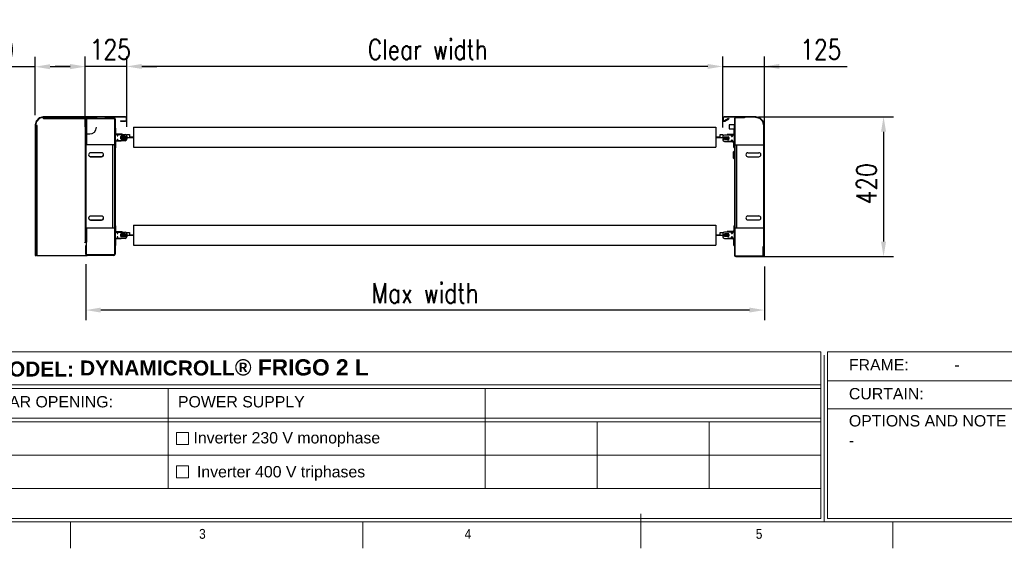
# Model space of a CAD drawing. Header units: millimetres. Extents: x 1545 to 15470, y 764 to 5767.
# Tile 6 of 8: x 10164 to 13120, y 965 to 2552. Entities that reach past the tile are written whole.
import ezdxf

# ---------------------------------------------------------------- set-up
doc = ezdxf.new("R2010")
doc.units = ezdxf.units.MM
doc.header["$LTSCALE"] = 50
doc.header["$PDSIZE"] = -1
doc.layers.add('FORMAT', color=7, linetype='Continuous')
doc.styles.add('NYIP', font='romans.shx', dxfattribs={"width": 0.8})
doc.styles.add('SLDTEXTSTYLE0', font='Gothic.ttf', dxfattribs={"width": 0.913})
doc.styles.get("Standard").update_dxf_attribs({"font": 'Gothic.ttf'})
doc.dimstyles.new('STANDARD35', dxfattribs={"dimscale": 35, "dimtxt": 2, "dimasz": 1.5, "dimexe": 1, "dimexo": 1, "dimgap": 0.7, "dimtad": 1, "dimdec": 0, "dimdsep": 46, "dimtxsty": 'NYIP', "dimcen": 0, "dimclrd": 1, "dimclre": 1, "dimclrt": 2, "dimadec": 0, "dimazin": 0, "dimtfac": 1, "dimtdec": 0, "dimtix": 1, "dimtmove": 0, "dimatfit": 3, "dimfxl": 0, "dimtvp": 1, "dimtolj": 1, "dimtzin": 0, "dimarcsym": 0})

# ---------------------------------------------------------------- blocks, each defined once
blk = doc.blocks.new('A$C7C9C4F3F')
at = {"layer": 'FORMAT', "color": 7, "lineweight": 5}
for p, q in [((8295, 0), (8295, 258.3)), ((199.3, 199.3), (16199.3, 199.3)), ((4017.9, 199.3), (4017.9, 0)), ((6210.3, 0), (6210.3, 199.3)), ((10188.3, 0), (10188.3, 199.3))]:
    blk.add_line(p, q, dxfattribs=at)
at = {"color": 7, "lineweight": 5, "char_height": 73.8, "attachment_point": 1, "style": 'SLDTEXTSTYLE0'}
for s, insert in [('3', (4981.2, 145.3)), ('4', (6974.3, 145.3))]:
    blk.add_mtext(s, dxfattribs=dict(at, insert=insert))
at = {"layer": 'FORMAT', "color": 7, "lineweight": 5, "insert": (9158.6, 145.3), "char_height": 73.8, "attachment_point": 1, "style": 'SLDTEXTSTYLE0'}
blk.add_mtext('5', dxfattribs=at)
blk = doc.blocks.new('*D245')
at = {"color": 7, "lineweight": -2}
for p, q in [((12274.4, 2228.3), (12274.4, 2442)), ((12399.4, 2228.3), (12399.4, 2442)), ((12229.4, 2412), (12184.4, 2412)), ((12274.4, 2412), (12399.4, 2412)), ((12399.4, 2412), (12648.3, 2412)), ((12444.4, 2412), (12489.4, 2412))]:
    blk.add_line(p, q, dxfattribs=at)
at = {"color": 7}
for points in [[(12229.4, 2404.5), (12229.4, 2419.5), (12274.4, 2412)], [(12444.4, 2419.5), (12444.4, 2404.5), (12399.4, 2412)]]:
    blk.add_solid(points, dxfattribs=at)
at = {"layer": 'Defpoints', "color": 0}
for p in [(12399.4, 2412), (12274.4, 2198.3), (12399.4, 2198.3)]:
    blk.add_point(p, dxfattribs=at)
at = {"color": 7, "lineweight": 0, "insert": (12568.9, 2463), "char_height": 60, "attachment_point": 5, "style": 'NYIP'}
blk.add_mtext('\\A1;125^J', dxfattribs=at)
blk = doc.blocks.new('*D246')
at = {"color": 7, "lineweight": -2}
for p, q in [((10360.5, 2230.3), (10360.5, 2442)), ((10485.6, 2230.3), (10485.6, 2442)), ((10315.5, 2412), (10270.5, 2412)), ((10485.6, 2412), (10360.5, 2412)), ((10530.6, 2412), (10575.6, 2412))]:
    blk.add_line(p, q, dxfattribs=at)
at = {"color": 7}
for points in [[(10315.5, 2404.5), (10315.5, 2419.5), (10360.5, 2412)], [(10530.6, 2419.5), (10530.6, 2404.5), (10485.6, 2412)]]:
    blk.add_solid(points, dxfattribs=at)
at = {"layer": 'Defpoints', "color": 0}
for p in [(10360.5, 2412), (10360.5, 2200.3), (10485.6, 2200.3)]:
    blk.add_point(p, dxfattribs=at)
at = {"color": 7, "lineweight": 0, "insert": (10436.6, 2463), "char_height": 60, "attachment_point": 5, "style": 'NYIP'}
blk.add_mtext('\\A1;125', dxfattribs=at)
blk = doc.blocks.new('*D247')
at = {"color": 7, "lineweight": -2}
for p, q in [((10485.6, 2230.8), (10485.6, 2442)), ((12274.4, 2230.8), (12274.4, 2442)), ((12229.4, 2412), (10530.6, 2412))]:
    blk.add_line(p, q, dxfattribs=at)
at = {"color": 7}
for points in [[(10530.6, 2419.5), (10530.6, 2404.5), (10485.6, 2412)], [(12229.4, 2404.5), (12229.4, 2419.5), (12274.4, 2412)]]:
    blk.add_solid(points, dxfattribs=at)
at = {"layer": 'Defpoints', "color": 0}
for p in [(10485.6, 2412), (10485.6, 2200.8), (12274.4, 2200.8)]:
    blk.add_point(p, dxfattribs=at)
at = {"color": 7, "lineweight": 0, "insert": (11389.1, 2463), "char_height": 60, "attachment_point": 5, "style": 'NYIP'}
blk.add_mtext('\\A1;Clear width', dxfattribs=at)
blk = doc.blocks.new('*D248')
at = {"color": 7, "lineweight": -2}
for p, q in [((10362.6, 1818.8), (10362.6, 1650.5)), ((12399.4, 1811.1), (12399.4, 1650.5)), ((12354.4, 1680.5), (10407.6, 1680.5))]:
    blk.add_line(p, q, dxfattribs=at)
at = {"color": 7}
for points in [[(10407.6, 1688), (10407.6, 1673), (10362.6, 1680.5)], [(12354.4, 1673), (12354.4, 1688), (12399.4, 1680.5)]]:
    blk.add_solid(points, dxfattribs=at)
at = {"layer": 'Defpoints', "color": 0}
for p in [(10362.6, 1848.8), (12399.4, 1841.1), (10362.6, 1680.5)]:
    blk.add_point(p, dxfattribs=at)
at = {"color": 7, "lineweight": 0, "insert": (11380.9, 1731.5), "char_height": 60, "attachment_point": 5, "style": 'NYIP'}
blk.add_mtext('\\A1;Max width', dxfattribs=at)
blk = doc.blocks.new('*D249')
at = {"color": 7, "lineweight": -2}
for p, q in [((12381.6, 2261.1), (12787.2, 2261.1)), ((12757.2, 2216.1), (12757.2, 1886.1)), ((12381.6, 1841.1), (12787.2, 1841.1))]:
    blk.add_line(p, q, dxfattribs=at)
at = {"color": 7}
for points in [[(12764.7, 2216.1), (12749.7, 2216.1), (12757.2, 2261.1)], [(12749.7, 1886.1), (12764.7, 1886.1), (12757.2, 1841.1)]]:
    blk.add_solid(points, dxfattribs=at)
at = {"layer": 'Defpoints', "color": 0}
for p in [(12351.6, 2261.1), (12351.6, 1841.1), (12757.2, 1841.1)]:
    blk.add_point(p, dxfattribs=at)
at = {"color": 7, "lineweight": 0, "insert": (12706.2, 2059.6), "char_height": 60, "attachment_point": 5, "rotation": 90, "style": 'NYIP'}
blk.add_mtext('\\A1;420^J', dxfattribs=at)
blk = doc.blocks.new('*D250')
at = {"color": 7, "lineweight": -2}
for p, q in [((10210.5, 2265.3), (10210.5, 2441.2)), ((10360.5, 2285.1), (10360.5, 2441.2)), ((10210.5, 2411.2), (10006.5, 2411.2)), ((10315.5, 2411.2), (10255.5, 2411.2))]:
    blk.add_line(p, q, dxfattribs=at)
at = {"color": 7}
for points in [[(10255.5, 2418.7), (10255.5, 2403.7), (10210.5, 2411.2)], [(10315.5, 2403.7), (10315.5, 2418.7), (10360.5, 2411.2)]]:
    blk.add_solid(points, dxfattribs=at)
at = {"layer": 'Defpoints', "color": 0}
for p in [(10210.5, 2411.2), (10360.5, 2255.1), (10210.5, 2235.3)]:
    blk.add_point(p, dxfattribs=at)
at = {"color": 7, "lineweight": 0, "insert": (10086, 2462.2), "char_height": 60, "attachment_point": 5, "style": 'NYIP'}
blk.add_mtext('\\A1;150', dxfattribs=at)

msp = doc.modelspace()

# ---------------------------------------------------------------- linework, layer by layer
at = {"color": 7, "linetype": 'Continuous', "lineweight": 25}
for p, q in [((10213.5, 2247.2), (10210.6, 2236.3)), ((10215, 2246.8), (10212.1, 2235.9)), ((10213.5, 2247.2), (10215, 2246.8)), ((10222.2, 2256.7), (10214.6, 2249.1)), ((10215.7, 2248), (10214.6, 2249.1)), ((10223.2, 2255.6), (10215.7, 2248)), ((10222.2, 2256.7), (10223.2, 2255.6)), ((10234.9, 2260.7), (10224, 2257.7)), ((10224.4, 2256.3), (10224, 2257.7)), ((10235.3, 2259.2), (10224.4, 2256.3)), ((10234.9, 2260.7), (10235.3, 2259.2)), ((10236.2, 2259.3), (10235.6, 2259.3)), ((10236, 2259.3), (10236, 2260.8)), ((10482, 2260.8), (10236, 2260.8)), ((10236.2, 2254.4), (10236.2, 2259.3)), ((10482, 2259.3), (10236.2, 2259.3)), ((10237, 2254.4), (10236.2, 2254.4)), ((10237, 2259.3), (10237, 2257.8)), ((10237, 2257.8), (10394.6, 2257.8)), ((10237, 2255.1), (10237, 2257.8)), ((10450.6, 2255.1), (10237, 2255.1)), ((10237, 2255.1), (10237, 2254.4)), ((10360.5, 2255.1), (10360.5, 1884.3)), ((10364.6, 2255.1), (10364.6, 2176.7)), ((10394.6, 2259.3), (10394.6, 2257.8)), ((10394.6, 2257.8), (10394.6, 2255.1)), ((10420.6, 2259.3), (10420.6, 2257.5)), ((10420.6, 2259.3), (10446.2, 2259.3)), ((10420.6, 2257.5), (10446.2, 2257.5)), ((10446.2, 2259.3), (10446.2, 2257.5)), ((10448.8, 2254.8), (10450.6, 2254.8)), ((10448.8, 2254.8), (10448.8, 1848.8)), ((10450.6, 2254.8), (10450.6, 1848.8)), ((10466.6, 2248.8), (10466.6, 2247.3)), ((10466.6, 2248.8), (10482, 2248.8)), ((10466.6, 2247.3), (10482, 2247.3)), ((10482, 2260.8), (10482, 2259.3)), ((10482, 2248.8), (10482, 2247.3)), ((10484.6, 2256.6), (10486.1, 2256.6)), ((10484.6, 2251.5), (10484.6, 2256.6)), ((10486.1, 2251.5), (10484.6, 2251.5)), ((10486.1, 2251.5), (10486.1, 2256.6)), ((12274.2, 2256.6), (12276, 2256.6)), ((12274.2, 2256.6), (12274.2, 2251.9)), ((12276, 2251.9), (12274.2, 2251.9)), ((12276, 2256.6), (12276, 2251.9)), ((12278.7, 2259.3), (12278.7, 2261.1)), ((12372.2, 2261.1), (12278.7, 2261.1)), ((12372.2, 2259.3), (12278.7, 2259.3)), ((12280, 2249.6), (12291.6, 2256.3)), ((12280.9, 2248.1), (12280, 2249.6)), ((12280.9, 2248.1), (12292.5, 2254.7)), ((12291.6, 2256.3), (12292.5, 2254.7)), ((12309.4, 2254.8), (12311.2, 2254.8)), ((12309.4, 2254.8), (12309.4, 1845.6)), ((12311.2, 2254.8), (12311.2, 1845.6)), ((12313.9, 2257.5), (12313.9, 2259.3)), ((12339.6, 2259.3), (12313.9, 2259.3)), ((12339.6, 2257.5), (12313.9, 2257.5)), ((12339.6, 2259.3), (12339.6, 2257.5)), ((12372.2, 2261.1), (12372.2, 2259.3)), ((12372.9, 2259.2), (12373.4, 2261)), ((12384.4, 2256.1), (12372.9, 2259.2)), ((12384.9, 2257.9), (12373.4, 2261)), ((12384.9, 2257.9), (12384.4, 2256.1)), ((12385.6, 2255.5), (12386.9, 2256.7)), ((12393.7, 2247.3), (12385.6, 2255.5)), ((12395, 2248.6), (12386.9, 2256.7)), ((12395, 2248.6), (12393.7, 2247.3)), ((12394.4, 2246.1), (12396.2, 2246.6)), ((12397.5, 2234.6), (12394.4, 2246.1)), ((12399.2, 2235.1), (12396.2, 2246.6)), ((10210.5, 2235.3), (10212, 2235.3)), ((10210.5, 2235.3), (10210.5, 1844.3)), ((10212.1, 2235.9), (10210.6, 2236.3)), ((10212, 2235.7), (10212, 2235.1)), ((10212, 2235.3), (10212, 1844.3)), ((10212, 2235.1), (10216.9, 2235.1)), ((10212, 2234.3), (10213.5, 2234.3)), ((10213.5, 1844.3), (10213.5, 2234.3)), ((10213.5, 2234.3), (10216.1, 2234.3)), ((10216.1, 2234.3), (10216.1, 1844.3)), ((10216.9, 2234.3), (10216.1, 2234.3)), ((10216.9, 2235.1), (10216.9, 2234.3)), ((10452.1, 2226.3), (10450.6, 2226.3)), ((10450.6, 2226.3), (10450.6, 2212.1)), ((10452.1, 2226.3), (10452.1, 2212.1)), ((10506.1, 2229.3), (12254.2, 2229.3)), ((10506.1, 2229.3), (10506.1, 2169.3)), ((12254.2, 2229.3), (12254.2, 2169.3)), ((12293.4, 2236.3), (12293.4, 2224.3)), ((12309.4, 2236.3), (12293.4, 2236.3)), ((12293.4, 2224.3), (12309.4, 2224.3)), ((12307.9, 2224.3), (12309.4, 2224.3)), ((12307.9, 2224.3), (12307.9, 2210.1)), ((12309.4, 2224.3), (12309.4, 2236.3)), ((12309.4, 2224.3), (12309.4, 2210.1)), ((12399.2, 2235.1), (12397.5, 2234.6)), ((12397.6, 2234), (12399.4, 2234)), ((12397.6, 1841.1), (12397.6, 2234)), ((12399.4, 1841.1), (12399.4, 2234)), ((10359.7, 2209.3), (10359.7, 2210.1)), ((10359.7, 2210.1), (10364.6, 2210.1)), ((10360.5, 2209.3), (10359.7, 2209.3)), ((10364.6, 2209.3), (10360.5, 2209.3)), ((10361.1, 2210.1), (10361.1, 2209.3)), ((10362.6, 2210.1), (10362.6, 2209.3)), ((10364.6, 2210.1), (10364.6, 2209.3)), ((10364.6, 2209.3), (10374.6, 2209.3)), ((10452.1, 2212.1), (10450.6, 2212.1)), ((10450.6, 2188.8), (10450.6, 2207.8)), ((10451.6, 2208.8), (10455.6, 2208.8)), ((10455.6, 2187.8), (10451.6, 2187.8)), ((10454.9, 2207.8), (10454.9, 2209.3)), ((10454.9, 2209.3), (10472.1, 2209.3)), ((10454.9, 2207.8), (10472.1, 2207.8)), ((10469.1, 2188.8), (10454.9, 2188.8)), ((10454.9, 2187.3), (10454.9, 2188.8)), ((10469.1, 2187.3), (10454.9, 2187.3)), ((10456.6, 2207.8), (10456.6, 2204.7)), ((10456.6, 2192), (10456.6, 2188.8)), ((10459.3, 2204.7), (10459.3, 2206.8)), ((10459.3, 2189.8), (10459.3, 2192)), ((10460.3, 2207.8), (10480.6, 2207.8)), ((10480.6, 2188.8), (10460.3, 2188.8)), ((10467, 2200.7), (10467, 2196)), ((10468.7, 2198.7), (10471.1, 2198.7)), ((10480.5, 2202.7), (10469, 2202.7)), ((10469, 2202.4), (10471.1, 2202.4)), ((10469, 2202.4), (10469, 2202.4)), ((10471.1, 2194.9), (10469, 2194.9)), ((10469, 2194.9), (10469, 2194.9)), ((10469, 2194), (10480.5, 2194)), ((10469.1, 2187.3), (10469.1, 2188.8)), ((10469.3, 2194.7), (10471.1, 2194.7)), ((10471.1, 2202.7), (10471.1, 2202.4)), ((10471.1, 2202.4), (10471.1, 2198.7)), ((10471.1, 2202.4), (10480.6, 2202.4)), ((10471.1, 2198.7), (10471.1, 2194.9)), ((10471.1, 2198.7), (10476.1, 2198.7)), ((10480.6, 2194.9), (10471.1, 2194.9)), ((10471.1, 2194.9), (10471.1, 2194.7)), ((10471.1, 2194.7), (10480.3, 2194.7)), ((10472.1, 2207.8), (10472.1, 2209.3)), ((10476.1, 2199.4), (10480.6, 2199.4)), ((10476.1, 2199.4), (10476.1, 2198.7)), ((10476.1, 2198.7), (10476.1, 2197.9)), ((10480.6, 2197.9), (10476.1, 2197.9)), ((10481.5, 2200.3), (10480.5, 2202.7)), ((10480.5, 2194), (10481.5, 2196.3)), ((10480.6, 2199.4), (10480.6, 2202.4)), ((10485.1, 2199.9), (10480.6, 2199.9)), ((10485.1, 2199.4), (10480.6, 2199.4)), ((10480.6, 2195), (10480.6, 2197.9)), ((10480.6, 2197.9), (10485.1, 2197.9)), ((10485.1, 2197.4), (10480.6, 2197.4)), ((10485.6, 2200.3), (10481.5, 2200.3)), ((10481.5, 2196.3), (10485.6, 2196.3)), ((10485.1, 2199.4), (10485.1, 2199.9)), ((10485.6, 2199.4), (10485.1, 2199.4)), ((10485.1, 2197.4), (10485.1, 2197.9)), ((10506.1, 2197.9), (10485.1, 2197.9)), ((10485.6, 2207.4), (10493.6, 2207.4)), ((10485.6, 2202.8), (10485.6, 2207.4)), ((10485.6, 2202.8), (10485.6, 2200.3)), ((10485.6, 2199.4), (10485.6, 2200.3)), ((10485.6, 2196.3), (10485.6, 2193.8)), ((10493.6, 2207.4), (10493.6, 2199.4)), ((10506.1, 2199.4), (10493.6, 2199.4)), ((12266.7, 2199.4), (12254.2, 2199.4)), ((12279.7, 2197.9), (12254.2, 2197.9)), ((12266.7, 2207.4), (12274.7, 2207.4)), ((12266.7, 2199.4), (12266.7, 2207.4)), ((12274.4, 2200.8), (12274.4, 2198.3)), ((12274.4, 2198.3), (12278.5, 2198.3)), ((12278.5, 2194.3), (12274.4, 2194.3)), ((12274.4, 2194.3), (12274.4, 2191.8)), ((12274.7, 2207.4), (12274.7, 2202.5)), ((12275.2, 2197.9), (12275.2, 2197.4)), ((12275.2, 2197.9), (12279.7, 2197.9)), ((12275.2, 2197.4), (12279.7, 2197.4)), ((12278.5, 2198.3), (12279.5, 2200.7)), ((12279.5, 2192), (12278.5, 2194.3)), ((12279.7, 2199.4), (12279, 2199.4)), ((12279.2, 2199.9), (12279.7, 2199.9)), ((12299.7, 2205.8), (12279.4, 2205.8)), ((12279.5, 2200.7), (12291, 2200.7)), ((12291, 2192), (12279.5, 2192)), ((12279.7, 2200.7), (12279.7, 2199.4)), ((12279.7, 2199.4), (12284.2, 2199.4)), ((12279.7, 2197.9), (12279.7, 2195)), ((12284.2, 2197.9), (12279.7, 2197.9)), ((12289.2, 2194.9), (12279.7, 2194.9)), ((12280, 2194.7), (12289.2, 2194.7)), ((12284.2, 2198.7), (12284.2, 2199.4)), ((12284.2, 2198.7), (12289.2, 2198.7)), ((12284.2, 2197.9), (12284.2, 2198.7)), ((12287.9, 2205.8), (12287.9, 2207.3)), ((12305.1, 2207.3), (12287.9, 2207.3)), ((12305.1, 2205.8), (12287.9, 2205.8)), ((12289.2, 2194.9), (12289.2, 2198.7)), ((12289.2, 2198.7), (12291.7, 2198.7)), ((12291.4, 2194.9), (12289.2, 2194.9)), ((12289.2, 2194.9), (12289.2, 2194.7)), ((12289.2, 2194.7), (12291.1, 2194.7)), ((12291.4, 2194.9), (12291.4, 2194.9)), ((12291.5, 2200.6), (12291.7, 2198.7)), ((12293, 2198.7), (12293, 2194)), ((12300.7, 2202.7), (12300.7, 2204.8)), ((12300.7, 2187.8), (12300.7, 2190)), ((12303.4, 2205.8), (12303.4, 2202.7)), ((12303.4, 2190), (12303.4, 2186.8)), ((12308.4, 2206.8), (12304.4, 2206.8)), ((12305.1, 2207.3), (12305.1, 2205.8)), ((12309.4, 2210.1), (12307.9, 2210.1)), ((12309.4, 2186.8), (12309.4, 2205.8)), ((10363.8, 1926.7), (10363.8, 2176.7)), ((10444.4, 2176.7), (10363.8, 2176.7)), ((10444.4, 2176.8), (10364.6, 2176.8)), ((10447, 2176.8), (10444.4, 2176.8)), ((10444.4, 1926.7), (10444.4, 2176.7)), ((10448.8, 2176.7), (10444.4, 2176.7)), ((10447, 2176.8), (10448.8, 2176.8)), ((10447, 2176.8), (10447, 2176.7)), ((10450.6, 2184.5), (10452.1, 2184.5)), ((10450.6, 2184.5), (10450.6, 2167.3)), ((10450.6, 2167.3), (10452.1, 2167.3)), ((10452.1, 2184.5), (10452.1, 2167.3)), ((10506.1, 2169.3), (12254.2, 2169.3)), ((12279.4, 2186.8), (12299.7, 2186.8)), ((12305.1, 2186.8), (12287.9, 2186.8)), ((12287.9, 2186.8), (12287.9, 2185.3)), ((12305.1, 2185.3), (12287.9, 2185.3)), ((12304.4, 2185.8), (12308.4, 2185.8)), ((12305.1, 2186.8), (12305.1, 2185.3)), ((12305.4, 2154.8), (12308.4, 2157.8)), ((12307.9, 2182.5), (12309.4, 2182.5)), ((12307.9, 2168.3), (12307.9, 2182.5)), ((12307.9, 2168.3), (12309.4, 2168.3)), ((12308.4, 2157.8), (12309.4, 2157.8)), ((12308.4, 2135.7), (12308.4, 2157.8)), ((12309.4, 2168.3), (12309.4, 2182.5)), ((12311.2, 2177.1), (12315.7, 2177.1)), ((12315.7, 2177.1), (12315.7, 1927.1)), ((12315.7, 2177.1), (12396.4, 2177.1)), ((12396.4, 2177.1), (12396.4, 1927.1)), ((10410.3, 2152.7), (10377.3, 2152.7)), ((10377.3, 2140.8), (10410.3, 2140.8)), ((10410.3, 2140.7), (10377.3, 2140.7)), ((12305.4, 2154.8), (12305.4, 2138.5)), ((12305.4, 2138.5), (12305.4, 2137.8)), ((12308.4, 2134.8), (12305.4, 2137.8)), ((12308.4, 2134.8), (12308.4, 2135.7)), ((12309.4, 2134.8), (12308.4, 2134.8)), ((12349.9, 2153.1), (12382.9, 2153.1)), ((12349.9, 2141.1), (12382.9, 2141.1)), ((10410.3, 1962.7), (10377.3, 1962.7)), ((10377.3, 1950.8), (10410.3, 1950.8)), ((10410.3, 1950.7), (10377.3, 1950.7)), ((12349.9, 1963.1), (12382.9, 1963.1)), ((12349.9, 1951.1), (12382.9, 1951.1)), ((10444.4, 1926.7), (10363.8, 1926.7)), ((10364.6, 1926.7), (10364.6, 1884.3)), ((10448.8, 1926.7), (10444.4, 1926.7)), ((10452.1, 1933.3), (10450.6, 1933.3)), ((10450.6, 1933.3), (10450.6, 1919.1)), ((10452.1, 1933.3), (10452.1, 1919.1)), ((10506.1, 1935.6), (12254.2, 1935.6)), ((10506.1, 1935.6), (10506.1, 1875.6)), ((12254.2, 1935.6), (12254.2, 1875.6)), ((12307.9, 1933.3), (12309.4, 1933.3)), ((12307.9, 1933.3), (12307.9, 1919.1)), ((12309.4, 1933.3), (12309.4, 1919.1)), ((12311.2, 1927.1), (12315.7, 1927.1)), ((12315.7, 1927.1), (12396.4, 1927.1)), ((10452.1, 1919.1), (10450.6, 1919.1)), ((10450.6, 1895.8), (10450.6, 1914.8)), ((10450.6, 1891.5), (10452.1, 1891.5)), ((10450.6, 1891.5), (10450.6, 1874.3)), ((10451.6, 1915.8), (10455.6, 1915.8)), ((10455.6, 1894.8), (10451.6, 1894.8)), ((10452.1, 1891.5), (10452.1, 1874.3)), ((10454.9, 1914.8), (10454.9, 1916.3)), ((10454.9, 1916.3), (10472.1, 1916.3)), ((10454.9, 1914.8), (10472.1, 1914.8)), ((10454.9, 1894.3), (10454.9, 1895.8)), ((10469.1, 1895.8), (10454.9, 1895.8)), ((10469.1, 1894.3), (10454.9, 1894.3)), ((10456.6, 1914.8), (10456.6, 1911.7)), ((10456.6, 1899), (10456.6, 1895.8)), ((10459.3, 1911.7), (10459.3, 1913.8)), ((10459.3, 1896.8), (10459.3, 1899)), ((10460.3, 1914.8), (10480.6, 1914.8)), ((10480.6, 1895.8), (10460.3, 1895.8)), ((10467, 1907.7), (10467, 1903)), ((10468.7, 1905), (10471.1, 1905)), ((10480.5, 1909.7), (10469, 1909.7)), ((10469, 1908.7), (10471.1, 1908.7)), ((10469, 1908.7), (10469, 1908.7)), ((10471.1, 1901.2), (10469, 1901.2)), ((10469, 1901.2), (10469, 1901.2)), ((10469, 1901), (10480.5, 1901)), ((10469.1, 1894.3), (10469.1, 1895.8)), ((10471.1, 1909), (10469.3, 1909)), ((10480.3, 1909), (10471.1, 1909)), ((10471.1, 1909), (10471.1, 1908.7)), ((10471.1, 1908.7), (10480.6, 1908.7)), ((10471.1, 1908.7), (10471.1, 1905)), ((10471.1, 1905), (10476.1, 1905)), ((10471.1, 1905), (10471.1, 1901.2)), ((10480.6, 1901.2), (10471.1, 1901.2)), ((10471.1, 1901.2), (10471.1, 1901)), ((10472.1, 1914.8), (10472.1, 1916.3)), ((10476.1, 1905.7), (10476.1, 1905)), ((10476.1, 1905.7), (10480.6, 1905.7)), ((10476.1, 1905), (10476.1, 1904.2)), ((10480.6, 1904.2), (10476.1, 1904.2)), ((10481.5, 1907.3), (10480.5, 1909.7)), ((10480.5, 1901), (10481.5, 1903.3)), ((10480.6, 1905.7), (10480.6, 1908.7)), ((10485.1, 1906.2), (10480.6, 1906.2)), ((10485.1, 1905.7), (10480.6, 1905.7)), ((10480.6, 1901.3), (10480.6, 1904.2)), ((10480.6, 1904.2), (10485.1, 1904.2)), ((10485.1, 1903.7), (10480.6, 1903.7)), ((10485.6, 1907.3), (10481.5, 1907.3)), ((10481.5, 1903.3), (10485.6, 1903.3)), ((10485.1, 1905.7), (10485.1, 1906.2)), ((10485.6, 1905.7), (10485.1, 1905.7)), ((10485.1, 1903.7), (10485.1, 1904.2)), ((10506.1, 1904.2), (10485.1, 1904.2)), ((10485.6, 1913.7), (10493.6, 1913.7)), ((10485.6, 1909.8), (10485.6, 1913.7)), ((10485.6, 1909.8), (10485.6, 1907.3)), ((10485.6, 1905.7), (10485.6, 1907.3)), ((10485.6, 1903.3), (10485.6, 1900.8)), ((10493.6, 1913.7), (10493.6, 1905.7)), ((10506.1, 1905.7), (10493.6, 1905.7)), ((12266.7, 1905.7), (12254.2, 1905.7)), ((12279.7, 1904.2), (12254.2, 1904.2)), ((12266.7, 1905.7), (12266.7, 1913.7)), ((12266.7, 1913.7), (12274.7, 1913.7)), ((12274.4, 1909.8), (12274.4, 1907.3)), ((12274.4, 1907.3), (12278.5, 1907.3)), ((12278.5, 1903.3), (12274.4, 1903.3)), ((12274.4, 1903.3), (12274.4, 1900.8)), ((12274.7, 1913.7), (12274.7, 1911.5)), ((12274.7, 1907.3), (12274.7, 1905.7)), ((12279.7, 1905.7), (12274.7, 1905.7)), ((12275.2, 1906.2), (12279.7, 1906.2)), ((12275.2, 1906.2), (12275.2, 1905.7)), ((12279.7, 1905.7), (12275.2, 1905.7)), ((12275.2, 1904.2), (12275.2, 1903.7)), ((12275.2, 1904.2), (12279.7, 1904.2)), ((12275.2, 1903.7), (12279.7, 1903.7)), ((12278.5, 1907.3), (12279.5, 1909.7)), ((12279.5, 1901), (12278.5, 1903.3)), ((12299.7, 1914.8), (12279.4, 1914.8)), ((12279.4, 1895.8), (12299.7, 1895.8)), ((12279.5, 1909.7), (12291, 1909.7)), ((12291, 1901), (12279.5, 1901)), ((12279.7, 1908.7), (12289.2, 1908.7)), ((12279.7, 1908.7), (12279.7, 1905.7)), ((12279.7, 1905.7), (12284.2, 1905.7)), ((12279.7, 1904.2), (12279.7, 1901.3)), ((12284.2, 1904.2), (12279.7, 1904.2)), ((12289.2, 1901.2), (12279.7, 1901.2)), ((12289.2, 1909), (12280, 1909)), ((12284.2, 1905), (12284.2, 1905.7)), ((12284.2, 1905), (12289.2, 1905)), ((12284.2, 1904.2), (12284.2, 1905)), ((12305.1, 1916.3), (12287.9, 1916.3)), ((12287.9, 1914.8), (12287.9, 1916.3)), ((12305.1, 1914.8), (12287.9, 1914.8)), ((12305.1, 1895.8), (12287.9, 1895.8)), ((12287.9, 1895.8), (12287.9, 1894.3)), ((12305.1, 1894.3), (12287.9, 1894.3)), ((12289.2, 1908.7), (12289.2, 1909)), ((12291.1, 1909), (12289.2, 1909)), ((12289.2, 1908.7), (12291.4, 1908.7)), ((12289.2, 1905), (12289.2, 1908.7)), ((12289.2, 1905), (12291.7, 1905)), ((12289.2, 1901.2), (12289.2, 1905)), ((12291.4, 1901.2), (12289.2, 1901.2)), ((12289.2, 1901.2), (12289.2, 1901)), ((12291.4, 1908.7), (12291.4, 1908.7)), ((12291.4, 1901.2), (12291.4, 1901.2)), ((12293, 1907.7), (12293, 1903)), ((12300.7, 1911.7), (12300.7, 1913.8)), ((12300.7, 1896.8), (12300.7, 1899)), ((12303.4, 1914.8), (12303.4, 1911.7)), ((12303.4, 1899), (12303.4, 1895.8)), ((12308.4, 1915.8), (12304.4, 1915.8)), ((12304.4, 1894.8), (12308.4, 1894.8)), ((12305.1, 1916.3), (12305.1, 1914.8)), ((12305.1, 1895.8), (12305.1, 1894.3)), ((12309.4, 1919.1), (12307.9, 1919.1)), ((12307.9, 1891.5), (12309.4, 1891.5)), ((12307.9, 1874.1), (12307.9, 1891.5)), ((12309.4, 1895.8), (12309.4, 1914.8)), ((12309.4, 1874.1), (12309.4, 1891.5)), ((10359.7, 1883.6), (10359.7, 1884.3)), ((10359.7, 1884.3), (10360.5, 1884.3)), ((10364.6, 1883.6), (10359.7, 1883.6)), ((10360.5, 1884.3), (10364.6, 1884.3)), ((10361.1, 1884.3), (10361.1, 1883.6)), ((10362.6, 1884.3), (10362.6, 1883.6)), ((10364.4, 1874.3), (10362.6, 1874.3)), ((10362.6, 1848.8), (10362.6, 1874.3)), ((10364.4, 1848.8), (10364.4, 1874.3)), ((10364.6, 1847.8), (10364.6, 1883.6)), ((10450.6, 1874.3), (10452.1, 1874.3)), ((10506.1, 1875.6), (12254.2, 1875.6)), ((12307.9, 1874.1), (12309.4, 1874.1)), ((12395.8, 1871.1), (12397.6, 1871.1)), ((12395.8, 1845.6), (12395.8, 1871.1)), ((12397.6, 1845.6), (12397.6, 1871.1)), ((10210.5, 1844.3), (10212, 1844.3)), ((10212, 1844.3), (10213.5, 1844.3)), ((10216.1, 1844.3), (10213.5, 1844.3)), ((10216.1, 1844.3), (10364.6, 1844.3)), ((10364.4, 1848.8), (10362.6, 1848.8)), ((10364.6, 1844.3), (10364.6, 1845.1)), ((10364.6, 1844.3), (10367.1, 1844.3)), ((10367.1, 1844.3), (10367.1, 1846.1)), ((10446.2, 1846.1), (10367.1, 1846.1)), ((10446.2, 1844.3), (10367.1, 1844.3)), ((10446.2, 1846.1), (10446.2, 1844.3)), ((10450.6, 1848.8), (10448.8, 1848.8)), ((12311.2, 1845.6), (12309.4, 1845.6)), ((12313.9, 1841.1), (12313.9, 1842.9)), ((12313.9, 1842.9), (12393.1, 1842.9)), ((12313.9, 1841.1), (12393.1, 1841.1)), ((12393.1, 1842.9), (12393.1, 1841.1)), ((12397.6, 1845.6), (12395.8, 1845.6)), ((12399.4, 1841.1), (12397.6, 1841.1))]:
    msp.add_line(p, q, dxfattribs=at)
at = {"color": 8, "linetype": 'Continuous', "lineweight": 25}
for p, q in [((12289.2, 2198.7), (12289.2, 2200.7)), ((10444.4, 2176.8), (10444.4, 2176.7))]:
    msp.add_line(p, q, dxfattribs=at)
at = {"lineweight": 5}
for p, q in [((10009.5, 1555.2), (12568.8, 1555.2)), ((12568.8, 1555.2), (12568.8, 1055.2)), ((12579.1, 1544.9), (12579.1, 1044.9)), ((12589.4, 1555.2), (15148.7, 1555.2)), ((12589.4, 1555.2), (12589.4, 1055.2)), ((10009.5, 1455.9), (12568.8, 1455.9)), ((12591.4, 1467.7), (14179.6, 1467.7)), ((10009.5, 1444.9), (12568.8, 1444.9)), ((10609.8, 1444.9), (10609.8, 1144.9)), ((11561.4, 1444.9), (11561.4, 1144.9)), ((12591.4, 1383.8), (14179.6, 1383.8)), ((10009.5, 1355.9), (12568.8, 1355.9)), ((10009.5, 1344.9), (12568.8, 1344.9)), ((11897.4, 1344.9), (11897.4, 1144.9)), ((12233.4, 1344.9), (12233.4, 1144.9)), ((10634.9, 1312.9), (10670.9, 1312.9)), ((10634.9, 1276.9), (10634.9, 1312.9)), ((10670.9, 1312.9), (10670.9, 1276.9)), ((10670.9, 1276.9), (10634.9, 1276.9)), ((10009.5, 1244.9), (12568.8, 1244.9)), ((10634.9, 1212.9), (10670.9, 1212.9)), ((10634.9, 1176.9), (10634.9, 1212.9)), ((10670.9, 1212.9), (10670.9, 1176.9)), ((10670.9, 1176.9), (10634.9, 1176.9)), ((10009.5, 1144.9), (12568.8, 1144.9)), ((10009.5, 1055.2), (12568.8, 1055.2)), ((10019.8, 1044.9), (12579.1, 1044.9)), ((12579.1, 1044.9), (11359.5, 1044.9)), ((11369.8, 1044.9), (12579.1, 1044.9)), ((12589.4, 1055.2), (15148.7, 1055.2)), ((12599.7, 1044.9), (15159, 1044.9))]:
    msp.add_line(p, q, dxfattribs=at)
at = {"color": 7, "linetype": 'Continuous', "lineweight": 25, "flags": 128}
for points in [[(10217.1, 2249.4), (10215.4, 2247), (10214.6, 2245.5)], [(10225.8, 2256.7), (10224.2, 2255.8), (10221.8, 2254.2)]]:
    msp.add_lwpolyline(points, dxfattribs=at)
at = {"color": 7, "linetype": 'Continuous', "lineweight": 25}
for centre, radius, start, end in [((10217.6, 2246.1), 4.17, 135, 165), ((10217.6, 2246.1), 2.67, 135, 165), ((10225.1, 2253.7), 4.17, 105, 135), ((10225.1, 2253.7), 2.67, 105, 135), ((10236, 2256.6), 4.17, 90, 105), ((10236, 2256.6), 2.67, 90, 105), ((10446.2, 2254.8), 4.47, 0, 90), ((10446.2, 2254.8), 2.67, 0, 90), ((10482, 2256.6), 4.17, 0, 90), ((10482, 2256.6), 2.67, 0, 90), ((10482, 2251.5), 2.67, 270, 0), ((10482, 2251.5), 4.17, 270, 0), ((12278.7, 2256.6), 4.47, 90, 180), ((12278.7, 2251.9), 4.47, 180, 300), ((12278.7, 2256.6), 2.67, 90, 180), ((12278.7, 2251.9), 2.67, 180, 300), ((12313.9, 2254.8), 4.47, 90, 180), ((12313.9, 2254.8), 2.67, 90, 180), ((12372.2, 2256.6), 4.47, 75, 90), ((12372.2, 2256.6), 2.67, 75, 90), ((12383.7, 2253.6), 2.67, 45, 75), ((12383.7, 2253.6), 4.47, 45, 75), ((12391.9, 2245.4), 2.67, 15, 45), ((12391.9, 2245.4), 4.47, 15, 45), ((10214.6, 2235.3), 4.17, 165, 180), ((10214.6, 2235.3), 2.67, 165, 180), ((10374.6, 2229.3), 20, 270, 0), ((12394.9, 2234), 2.67, 0, 15), ((12394.9, 2234), 4.47, 0, 15), ((10454.9, 2212.1), 4.3, 180, 270), ((10451.6, 2207.8), 1, 90, 180), ((10454.9, 2184.5), 4.3, 90, 180), ((10451.6, 2188.8), 1, 180, 270), ((10454.9, 2212.1), 2.8, 180, 270), ((10454.9, 2184.5), 2.8, 90, 180), ((10455.6, 2207.8), 1, 0, 90), ((10455.6, 2188.8), 1, 270, 0), ((10458, 2204.7), 1.35, 180, 0), ((10458, 2192), 1.35, 0, 180), ((10460.3, 2206.8), 1, 90, 180), ((10460.3, 2189.8), 1, 180, 270), ((10469, 2200.7), 2, 90, 180), ((10469, 2196), 2, 180, 270), ((10469.3, 2202.4), 0.3, 90, 175.1552), ((10469.3, 2202.4), 0.299, 90.1316, 175.1425), ((10469.3, 2195), 0.3, 184.8448, 270), ((10469.3, 2195), 0.299, 184.8568, 269.8691), ((10480.3, 2202.4), 0.3, 5, 90), ((10480.3, 2195), 0.3, 270, 355), ((10480.6, 2202.8), 5, 0, 90), ((10480.3, 2202.4), 0.3, 0, 5), ((10480.3, 2195), 0.3, 355, 0), ((10480.6, 2193.8), 5, 270, 0), ((12279.4, 2200.8), 5, 90, 180), ((12279.4, 2191.8), 5, 180, 270), ((12280, 2195), 0.3, 180, 185), ((12280, 2195), 0.3, 185, 270), ((12291, 2198.7), 2, 0, 90), ((12291, 2194), 2, 270, 0), ((12291.1, 2195), 0.3, 270, 355.1552), ((12291.1, 2195), 0.299, 270.1261, 355.148), ((12299.7, 2204.8), 1, 0, 90), ((12299.7, 2187.8), 1, 270, 0), ((12302, 2202.7), 1.35, 180, 0), ((12302, 2190), 1.35, 0, 180), ((12304.4, 2205.8), 1, 90, 180), ((12305.1, 2210.1), 4.3, 270, 0), ((12305.1, 2210.1), 2.8, 270, 0), ((12308.4, 2205.8), 1, 0, 90), ((12304.4, 2186.8), 1, 180, 270), ((12305.1, 2182.5), 4.3, 0, 90), ((12305.1, 2182.5), 2.8, 0, 90), ((12308.4, 2186.8), 1, 270, 0), ((10377.3, 2146.7), 6, 90, 270), ((10377.3, 2146.8), 6, 189.5569, 270), ((10410.3, 2146.7), 6, 270, 90), ((10410.3, 2146.8), 6, 270, 351.3955), ((12349.9, 2147.1), 6, 90, 270), ((12382.9, 2147.1), 6, 270, 90), ((10377.3, 1956.7), 6, 90, 270), ((10377.3, 1956.8), 6, 170.8039, 270), ((10410.3, 1956.7), 6, 270, 90), ((10410.3, 1956.8), 6, 270, 351.3956), ((12349.9, 1957.1), 6, 90, 270), ((12382.9, 1957.1), 6, 270, 90), ((10454.9, 1919.1), 4.3, 180, 270), ((10451.6, 1914.8), 1, 90, 180), ((10454.9, 1891.5), 4.3, 90, 180), ((10451.6, 1895.8), 1, 180, 270), ((10454.9, 1919.1), 2.8, 180, 270), ((10454.9, 1891.5), 2.8, 90, 180), ((10455.6, 1914.8), 1, 0, 90), ((10455.6, 1895.8), 1, 270, 0), ((10458, 1911.7), 1.35, 180, 0), ((10458, 1899), 1.35, 0, 180), ((10460.3, 1913.8), 1, 90, 180), ((10460.3, 1896.8), 1, 180, 270), ((10469, 1907.7), 2, 90, 180), ((10469, 1903), 2, 180, 270), ((10469.3, 1908.7), 0.3, 90, 175.1552), ((10469.3, 1908.7), 0.299, 90.1349, 175.1392), ((10469.3, 1901.3), 0.3, 184.8448, 270), ((10469.3, 1901.3), 0.299, 184.8608, 269.8651), ((10480.3, 1908.7), 0.3, 5, 90), ((10480.3, 1901.3), 0.3, 270, 355), ((10480.6, 1909.8), 5, 0, 90), ((10480.3, 1908.7), 0.3, 0, 5), ((10480.3, 1901.3), 0.3, 355, 0), ((10480.6, 1900.8), 5, 270, 0), ((12279.4, 1909.8), 5, 90, 180), ((12279.4, 1900.8), 5, 180, 270), ((12280, 1908.7), 0.3, 90, 175), ((12280, 1908.7), 0.3, 175, 180), ((12280, 1901.3), 0.3, 180, 185), ((12280, 1901.3), 0.3, 185, 270), ((12291, 1907.7), 2, 0, 90), ((12291, 1903), 2, 270, 0), ((12291.1, 1908.7), 0.3, 4.8448, 90), ((12291.1, 1908.7), 0.299, 4.856, 89.8699), ((12291.1, 1901.3), 0.3, 277.9698, 355.1552), ((12299.7, 1913.8), 1, 0, 90), ((12299.7, 1896.8), 1, 270, 0), ((12302, 1911.7), 1.35, 180, 0), ((12302, 1899), 1.35, 0, 180), ((12304.4, 1914.8), 1, 90, 180), ((12304.4, 1895.8), 1, 180, 270), ((12305.1, 1919.1), 4.3, 270, 0), ((12305.1, 1919.1), 2.8, 270, 0), ((12305.1, 1891.5), 4.3, 0, 90), ((12305.1, 1891.5), 2.8, 0, 90), ((12308.4, 1914.8), 1, 0, 90), ((12308.4, 1895.8), 1, 270, 0), ((10367.1, 1848.8), 4.47, 180, 270), ((10367.1, 1848.8), 2.67, 180, 270), ((10446.2, 1848.8), 2.67, 270, 0), ((10446.2, 1848.8), 4.47, 270, 0), ((12313.9, 1845.6), 4.47, 180, 270), ((12313.9, 1845.6), 2.67, 180, 270), ((12393.1, 1845.6), 2.67, 270, 0), ((12393.1, 1845.6), 4.47, 270, 0)]:
    msp.add_arc(centre, radius, start, end, dxfattribs=at)
at = {"color": 8, "linetype": 'Continuous', "lineweight": 25}
msp.add_arc((12291.1, 1901.3), 0.299, 278.0771, 355.1354, dxfattribs=at)
at = {"color": 7, "linetype": 'Continuous', "lineweight": 25}
for points, knots in [([(10468.7, 2198.7), (10468.7, 2199.3), (10468.8, 2200.1), (10468.9, 2201.4), (10468.9, 2202), (10469, 2202.4)], [0, 0, 0, 0, 0.537132, 0.657403, 1, 1, 1, 1]), ([(10469, 2194.9), (10468.9, 2195.4), (10468.9, 2195.9), (10468.8, 2197.2), (10468.7, 2198), (10468.7, 2198.7)], [0, 0, 0, 0, 0.342603, 0.462874, 1, 1, 1, 1]), ([(12291.7, 2198.7), (12291.6, 2198), (12291.5, 2197.2), (12291.4, 2195.9), (12291.4, 2195.4), (12291.4, 2194.9)], [0, 0, 0, 0, 0.537135, 0.657404, 1, 1, 1, 1]), ([(10468.7, 1905), (10468.7, 1905.6), (10468.8, 1906.4), (10468.9, 1907.7), (10468.9, 1908.3), (10469, 1908.7)], [0, 0, 0, 0, 0.537135, 0.657406, 1, 1, 1, 1]), ([(10469, 1901.2), (10468.9, 1901.7), (10468.9, 1902.2), (10468.8, 1903.5), (10468.7, 1904.3), (10468.7, 1905)], [0, 0, 0, 0, 0.342602, 0.462873, 1, 1, 1, 1]), ([(12291.4, 1908.7), (12291.4, 1908.3), (12291.4, 1907.7), (12291.5, 1906.4), (12291.6, 1905.6), (12291.7, 1905)], [0, 0, 0, 0, 0.342603, 0.462872, 1, 1, 1, 1]), ([(12291.7, 1905), (12291.6, 1904.3), (12291.5, 1903.5), (12291.4, 1902.2), (12291.4, 1901.7), (12291.4, 1901.2)], [0, 0, 0, 0, 0.537136, 0.657405, 1, 1, 1, 1])]:
    msp.add_open_spline(points, degree=3, knots=knots, dxfattribs=at)

# ---------------------------------------------------------------- block references
at = {"xscale": 0.4, "yscale": 0.4, "zscale": 0.4}
msp.add_blockref('A$C7C9C4F3F', (8710.2, 965.2), dxfattribs=at)

# ---------------------------------------------------------------- texts
at = {"color": 7, "lineweight": 0, "insert": (10345.4, 1532.9), "char_height": 45.022, "width": 2870.474, "attachment_point": 1}
msp.add_mtext('{\\fArial|b1|i0|c0|p34;DYNAMICROLL\\H1.0833x;® FRIGO 2 L}', dxfattribs=at)
at = {"lineweight": 5}
for s, insert, char_height, width, attachment_point in [('{\\fArial|b1|i0|c0|p34;MODEL:}', (10203.6, 1526), 45.022, 498.031, 2), ('{\\fArial|b0|i0|c0|p34;FRAME:}', (12653.2, 1533.2), 34.043, 578.728, 1), ('{\\fArial|b0|i0|c0|p34;-}', (12969.5, 1533.2), 34.043, 578.728, 1), ('{\\fArial|b0|i0|c0|p34;CURTAIN:}', (12653.2, 1446.5), 34.043, 578.728, 1), ('{\\fArial|b0|i0|c0|p34;-}', (12797, 1446.5), 34.043, 578.728, 1), ('{\\fArial|b0|i0|c0|p34;OPTIONS AND NOTE}', (12653.2, 1365), 34.043, 578.728, 1), ('{\\fArial|b0|i0|c0|p34;Inverter 230 V monophase}', (10966.1, 1314.1), 34.043, 897.538, 2), ('{\\fArial|b0|i0|c0|p34;-}', (12653.2, 1306.6), 34.043, 578.728, 1), ('{\\pxql;\\fArial|b0|i0|c0|p34;Inverter 400 V triphases}', (11145.2, 1212.2), 34.043, 897.538, 2)]:
    msp.add_mtext(s, dxfattribs=dict(at, insert=insert, char_height=char_height, width=width, attachment_point=attachment_point))
at = {"color": 7, "lineweight": 5, "char_height": 34.043, "width": 806.902, "attachment_point": 2}
for s, insert in [('{\\pxql;\\fArial|b0|i0|c0|p34;CLEAR OPENING:}', (10443.6, 1422.3)), ('{\\fArial|b0|i0|c0|p34;POWER SUPPLY}', (10829.7, 1422.3))]:
    msp.add_mtext(s, dxfattribs=dict(at, insert=insert))

# ---------------------------------------------------------------- dimensions: what is measured, and where the dimension line sits
at = {"color": 7, "lineweight": 0}
for base, p1, p2, angle, text, picture, middle in [((10485.6, 2412), (12274.4, 2200.8), (10485.6, 2200.8), 180, 'Clear width', '*D247', (11389.1, 2412)), ((10210.5, 2411.2), (10360.5, 2255.1), (10210.5, 2235.3), 180, '150', '*D250', (10086, 2411.2)), ((12399.4, 2412), (12274.4, 2198.3), (12399.4, 2198.3), 180, '125^J', '*D245', (12568.9, 2412)), ((12757.2, 1841.1), (12351.6, 2261.1), (12351.6, 1841.1), 90, '420^J', '*D249', (12757.2, 2059.6)), ((10362.6, 1680.5), (12399.4, 1841.1), (10362.6, 1848.8), 180, 'Max width', '*D248', (11380.9, 1680.5))]:
    dim = msp.add_linear_dim(base=base, p1=p1, p2=p2, angle=angle, text=text, dimstyle='STANDARD35', override={"dimscale": 30, "dimclrd": 7, "dimclre": 7, "dimclrt": 7}, dxfattribs=at)
    dim.commit()
    dim.dimension.update_dxf_attribs({"geometry": picture, "text_midpoint": middle, "dimtype": 160})
dim = msp.add_linear_dim(base=(10360.5, 2412), p1=(10485.6, 2200.3), p2=(10360.5, 2200.3), angle=180, dimstyle='STANDARD35', override={"dimscale": 30, "dimclrd": 7, "dimclre": 7, "dimclrt": 7}, dxfattribs=at)
dim.commit()
dim.dimension.update_dxf_attribs({"geometry": '*D246', "text_midpoint": (10436.6, 2412), "dimtype": 160})

doc.saveas('drawing.dxf')
